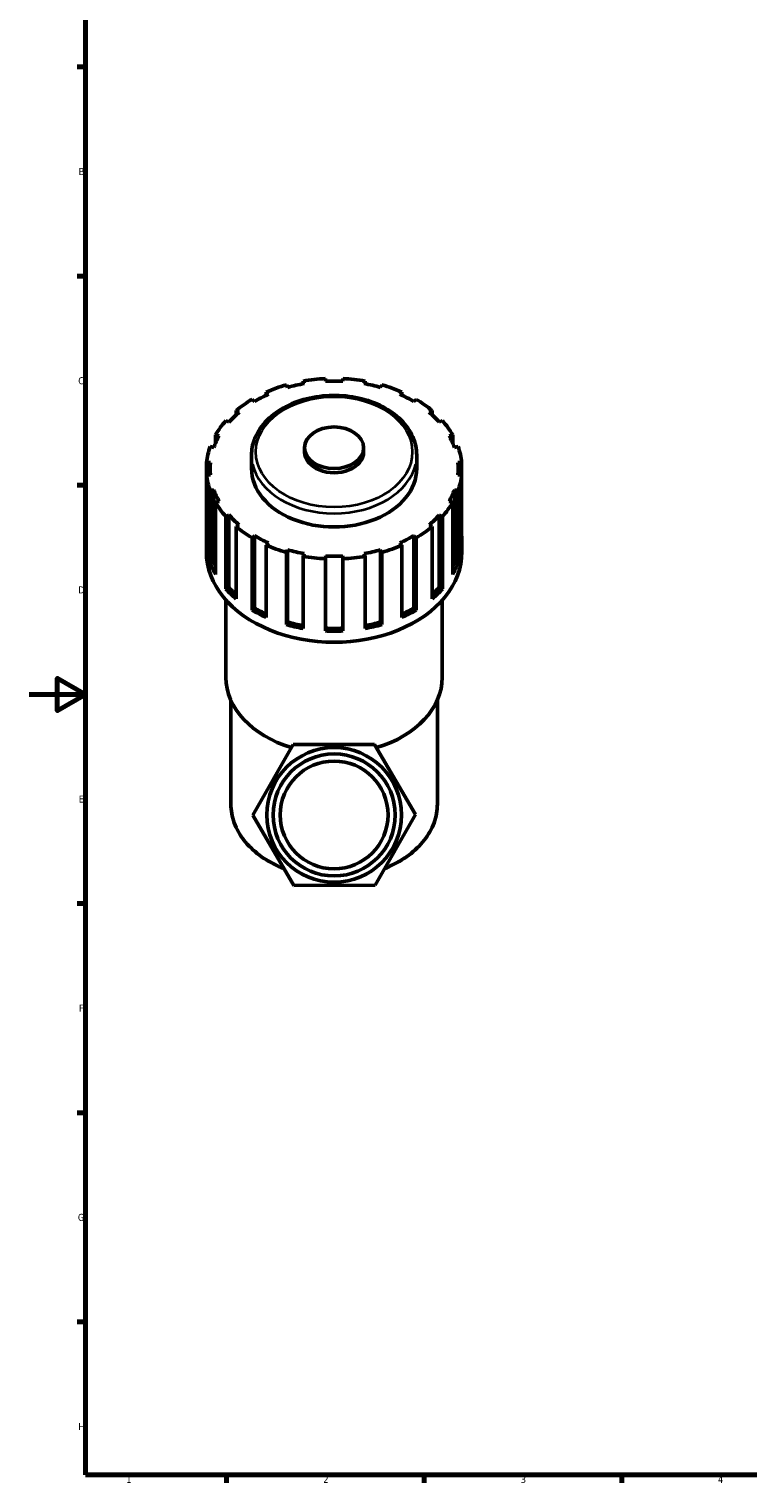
# Model space of a CAD drawing. Header units: millimetres. Extents: x 0 to 914, y 0 to 1066.
# Tile 1 of 6: x 0 to 255, y 17 to 533. Entities that reach past the tile are written whole.
import ezdxf

# ---------------------------------------------------------------- set-up
doc = ezdxf.new("R2010")
doc.units = ezdxf.units.MM
for name, color, linetype, lineweight in [('Border (ISO)', 7, 'Continuous', 70), ('Visible (ISO)', 7, 'Continuous', 50), ('Visible Narrow (ISO)', 7, 'Continuous', 35)]:
    doc.layers.add(name, color=color, linetype=linetype, lineweight=lineweight)
doc.styles.add('Note Text (ISO)', font='tahoma.ttf')

# ---------------------------------------------------------------- blocks, each defined once
blk = doc.blocks.new('Borders Default Border')
at = {"layer": 'Border (ISO)'}
for p, q in [((20, 519.75), (17.1, 519.75)), ((20, 445.5), (17.1, 445.5)), ((20, 371.25), (17.1, 371.25)), ((20, 222.75), (17.1, 222.75)), ((20, 148.5), (17.1, 148.5)), ((20, 74.25), (17.1, 74.25)), ((70.08, 20), (70.08, 17.1)), ((140.17, 20), (140.17, 17.1)), ((210.25, 20), (210.25, 17.1))]:
    blk.add_line(p, q, dxfattribs=at)
at = {"layer": 'Border (ISO)', "flags": 128}
for points in [[(20, 20), (20, 574), (821, 574), (821, 20), (20, 20)], [(0, 297), (20, 297), (10, 302.77), (10, 291.23), (20, 297)]]:
    blk.add_lwpolyline(points, dxfattribs=at)
at = {"layer": 'Border (ISO)', "color": 232, "true_color": 0xca0064, "char_height": 2.5, "attachment_point": 7, "style": 'Note Text (ISO)'}
for s, insert in [('B', (17.59, 481.38)), ('C', (17.43, 407.08)), ('D', (17.43, 332.88)), ('E', (17.64, 258.63)), ('F', (17.7, 184.38)), ('G', (17.31, 110.08)), ('H', (17.44, 35.88)), ('1', (34.48, 17.1)), ('2', (104.37, 17.1)), ('3', (174.43, 17.05)), ('4', (244.42, 17.1))]:
    blk.add_mtext(s, dxfattribs=dict(at, insert=insert))

msp = doc.modelspace()

# ---------------------------------------------------------------- linework, layer by layer
at = {"layer": 'Visible (ISO)'}
for p, q in [((97.195, 408.271), (97.616, 407.354)), ((97.195, 407.278), (97.195, 408.271)), ((105.124, 408.195), (105.124, 409.159)), ((111.324, 409.159), (111.324, 408.195)), ((118.831, 407.354), (119.253, 408.271)), ((119.253, 408.271), (119.253, 407.278)), ((84.145, 404.339), (84.947, 403.559)), ((84.145, 403.197), (84.145, 404.339)), ((91.719, 405.999), (91.298, 406.916)), ((125.149, 406.916), (124.728, 405.999)), ((131.501, 403.559), (132.302, 404.339)), ((132.302, 404.339), (132.302, 403.197)), ((73.453, 397.748), (74.556, 397.182)), ((73.453, 396.215), (73.453, 397.748)), ((79.931, 400.982), (79.129, 401.762)), ((137.318, 401.762), (136.516, 400.982)), ((141.891, 397.182), (142.994, 397.748)), ((142.994, 397.748), (142.994, 396.215)), ((70.911, 393.635), (69.808, 394.201)), ((146.639, 394.201), (145.536, 393.635)), ((66.164, 389.144), (67.461, 388.846)), ((66.164, 386.258), (66.164, 389.144)), ((148.987, 388.846), (150.283, 389.144)), ((150.283, 389.144), (150.283, 386.258)), ((65.545, 384.676), (64.248, 384.974)), ((78.929, 377.175), (78.929, 381.998)), ((97.761, 383.094), (97.761, 384.574)), ((118.686, 383.094), (118.686, 384.574)), ((137.519, 377.175), (137.519, 381.998)), ((152.199, 384.974), (150.902, 384.676)), ((62.992, 379.367), (64.356, 379.367)), ((62.992, 374.983), (62.992, 379.367)), ((64.246, 377.175), (64.246, 374.983)), ((152.092, 379.367), (153.455, 379.367)), ((152.201, 377.175), (152.201, 374.983)), ((153.455, 379.367), (153.455, 374.983)), ((64.356, 374.983), (62.992, 374.983)), ((62.992, 374.983), (62.992, 349.337)), ((153.455, 374.983), (152.092, 374.983)), ((153.455, 349.337), (153.455, 374.983)), ((64.248, 369.377), (65.545, 369.675)), ((64.248, 343.73), (64.248, 369.377)), ((65.545, 369.675), (65.545, 344.028)), ((150.902, 369.675), (150.902, 344.028)), ((150.902, 369.675), (152.199, 369.377)), ((152.199, 369.377), (152.199, 343.73)), ((67.461, 365.505), (66.164, 365.207)), ((66.164, 365.207), (66.164, 339.561)), ((150.283, 365.207), (148.987, 365.505)), ((150.283, 339.561), (150.283, 365.207)), ((69.808, 360.149), (70.911, 360.716)), ((69.808, 334.503), (69.808, 360.149)), ((70.911, 360.716), (70.911, 335.069)), ((74.556, 357.169), (73.453, 356.603)), ((73.453, 356.603), (73.453, 330.956)), ((142.994, 356.603), (141.891, 357.169)), ((142.994, 330.956), (142.994, 356.603)), ((145.536, 360.716), (145.536, 335.069)), ((145.536, 360.716), (146.639, 360.149)), ((146.639, 360.149), (146.639, 334.503)), ((62.886, 347.583), (62.886, 351.529)), ((79.129, 352.589), (79.931, 353.369)), ((79.129, 326.942), (79.129, 352.589)), ((79.931, 353.369), (79.931, 327.722)), ((136.516, 353.369), (136.516, 327.722)), ((136.516, 353.369), (137.318, 352.589)), ((137.318, 352.589), (137.318, 326.942)), ((153.561, 347.583), (153.561, 351.529)), ((84.947, 350.792), (84.145, 350.012)), ((84.145, 350.012), (84.145, 324.365)), ((91.298, 347.435), (91.719, 348.352)), ((91.298, 321.788), (91.298, 347.435)), ((91.719, 348.352), (91.719, 322.705)), ((97.616, 346.997), (97.195, 346.08)), ((97.195, 346.08), (97.195, 320.433)), ((105.124, 345.192), (105.124, 346.156)), ((111.324, 346.156), (111.324, 345.192)), ((119.253, 346.08), (118.831, 346.997)), ((119.253, 320.433), (119.253, 346.08)), ((124.728, 348.352), (124.728, 322.705)), ((124.728, 348.352), (125.149, 347.435)), ((125.149, 347.435), (125.149, 321.788)), ((132.302, 350.012), (131.501, 350.792)), ((132.302, 324.365), (132.302, 350.012)), ((64.248, 343.73), (65.545, 344.028)), ((105.124, 319.545), (105.124, 345.192)), ((111.324, 345.192), (111.324, 319.545)), ((150.902, 344.028), (152.199, 343.73)), ((69.808, 334.503), (70.911, 335.069)), ((69.861, 303.075), (69.861, 330.498)), ((145.536, 335.069), (146.639, 334.503)), ((146.586, 303.075), (146.586, 330.498)), ((79.129, 326.942), (79.931, 327.722)), ((136.516, 327.722), (137.318, 326.942)), ((91.298, 321.788), (91.719, 322.705)), ((124.728, 322.705), (125.149, 321.788)), ((71.605, 258.041), (71.605, 294.99)), ((144.842, 258.041), (144.842, 294.99)), ((79.356, 254.124), (93.695, 279.179)), ((93.695, 279.179), (122.562, 279.289)), ((122.562, 279.289), (137.091, 254.344)), ((93.885, 229.179), (79.356, 254.124)), ((137.091, 254.344), (122.753, 229.289)), ((122.753, 229.289), (93.885, 229.179))]:
    msp.add_line(p, q, dxfattribs=at)
for radius in [23.901, 21.651, 19.121]:
    msp.add_circle((108.224, 254.234), radius, dxfattribs=at)
for centre, major_axis, start_param, end_param in [((108.224, 377.175), (-45.338, 0), 4.7808184, 4.9581188), ((108.224, 377.175), (-43.977, 0), 4.6418397, 4.7829383), ((108.224, 377.175), (-45.338, 0), 4.4666592, 4.6439595), ((108.224, 377.175), (-43.977, 0), 5.2701582, 5.4112568), ((108.224, 377.175), (-45.338, 0), 5.0949777, 5.2722781), ((108.224, 377.175), (-43.977, 0), 4.9559989, 5.0970975), ((108.224, 377.175), (-43.977, 0), 4.3276804, 4.468779), ((108.224, 377.175), (-45.337, 0), 4.1524999, 4.3298003), ((108.224, 377.175), (-43.977, 0), 4.0135211, 4.1546198), ((108.224, 377.175), (-45.338, 0), 5.409137, 5.5864373), ((108.224, 377.175), (-45.338, 0), 3.8383406, 4.015641), ((108.224, 377.175), (-45.338, 0), 5.7232962, 5.9005966), ((108.224, 377.175), (-43.977, 0), 5.5843175, 5.7254161), ((108.224, 377.175), (-43.977, 0), 3.6993619, 3.8404605), ((108.224, 377.175), (45.337, 0), 0.3825887, 0.5598891), ((108.224, 377.175), (-43.977, 0), 5.8984767, 6.0395753), ((108.224, 377.175), (43.977, 0), 0.24361, 0.3847086), ((108.224, 377.175), (-45.337, 0), 6.0374555, 6.2147558), ((108.224, 383.094), (-10.463, 0), 0, 3.1415927), ((108.224, 377.175), (45.338, 0), 0.0684295, 0.2457298), ((108.224, 377.175), (-43.977, 0), 6.212636, 6.3537346), ((108.224, 377.175), (-29.295, 0), 0, 3.1415927), ((108.224, 377.175), (43.977, 0), 6.212636, 6.3537346), ((108.224, 377.175), (-45.338, 0), 0.0684295, 0.2457298), ((108.224, 377.175), (45.337, 0), 6.0374555, 6.2147558), ((108.224, 377.175), (-43.977, 0), 0.24361, 0.3847086), ((108.224, 377.175), (43.977, 0), 5.8984767, 6.0395753), ((108.224, 377.175), (-45.338, 0), 0.3825887, 0.5598891), ((108.224, 377.175), (45.338, 0), 5.7232962, 5.9005966), ((108.224, 377.175), (43.977, 0), 3.6993619, 3.8404605), ((108.224, 377.175), (45.338, 0), 3.8383406, 4.015641), ((108.224, 377.175), (45.337, 0), 5.409137, 5.5864373), ((108.224, 377.175), (43.977, 0), 5.5843175, 5.7254161), ((108.224, 351.529), (-45.338, 0), 6.2147558, 6.3516148), ((108.224, 377.175), (43.977, 0), 4.0135211, 4.1546198), ((108.224, 377.175), (43.977, 0), 5.2701582, 5.4112568), ((108.224, 351.529), (45.338, 0), 6.2147558, 6.3516148), ((108.224, 347.583), (-45.338, 0), 0, 3.1415927), ((108.224, 377.175), (45.338, 0), 4.1524999, 4.3298003), ((108.224, 377.175), (43.977, 0), 4.3276804, 4.468779), ((108.224, 377.175), (45.338, 0), 4.4666592, 4.6439595), ((108.224, 377.175), (43.977, 0), 4.6418397, 4.7829383), ((108.224, 377.175), (45.338, 0), 4.7808184, 4.9581188), ((108.224, 377.175), (43.977, 0), 4.9559989, 5.0970975), ((108.224, 377.175), (45.337, 0), 5.0949777, 5.2722781), ((108.224, 351.529), (-45.338, 0), 0.2457298, 0.3825887), ((108.224, 351.529), (-43.977, 0), 0.24361, 0.2964036), ((108.224, 351.529), (43.977, 0), 5.9867817, 6.0395753), ((108.224, 351.529), (45.337, 0), 5.9005966, 6.0374555), ((108.224, 351.529), (-45.338, 0), 0.5598891, 0.696748), ((108.224, 351.529), (43.977, 0), 3.6993619, 3.8005146), ((108.224, 351.529), (43.977, 0), 5.6242633, 5.7254161), ((108.224, 351.529), (-45.338, 0), 2.4448447, 2.5817036), ((108.224, 351.529), (-45.337, 0), 0.8740483, 1.0109073), ((108.224, 351.529), (43.977, 0), 4.0135211, 4.132994), ((108.224, 351.529), (43.977, 0), 5.2917839, 5.4112568), ((108.224, 351.529), (-45.337, 0), 2.1306854, 2.2675443), ((108.224, 351.529), (-45.338, 0), 1.1882076, 1.3250665), ((108.224, 351.529), (43.977, 0), 4.3276804, 4.4588949), ((108.224, 351.529), (43.977, 0), 4.6418397, 4.7829383), ((108.224, 351.529), (43.977, 0), 4.9658831, 5.0970975), ((108.224, 351.529), (-45.337, 0), 1.8165261, 1.9533851), ((108.224, 351.529), (-45.338, 0), 1.5023669, 1.6392258), ((108.224, 303.075), (-38.363, 0), 0, 1.1656488), ((108.224, 303.075), (38.362, 0), 5.1147396, 6.2831853)]:
    msp.add_ellipse(centre, major_axis=major_axis, ratio=0.7071068, start_param=start_param, end_param=end_param, dxfattribs=at)
msp.add_ellipse((108.224, 384.574), major_axis=(-10.463, 0), ratio=0.7071068, dxfattribs=at)
for points, knots in [([(137.519, 381.998), (137.519, 384.211), (137.036, 386.421), (135.163, 390.639), (133.754, 392.641), (130.129, 396.264), (127.889, 397.873), (122.811, 400.511), (119.967, 401.533), (113.978, 402.88), (110.834, 403.204), (104.564, 403.123), (101.438, 402.718), (95.514, 401.216), (92.717, 400.119), (87.737, 397.326), (85.554, 395.632), (82.06, 391.818), (80.738, 389.703), (79.264, 385.694), (78.929, 383.847), (78.929, 381.998)], [3.1415927, 3.1415927, 3.1415927, 3.1415927, 3.4459374, 3.4459374, 3.757208, 3.757208, 4.0787121, 4.0787121, 4.4043854, 4.4043854, 4.7305941, 4.7305941, 5.0567314, 5.0567314, 5.3829427, 5.3829427, 5.7084069, 5.7084069, 6.0288945, 6.0288945, 6.2831853, 6.2831853, 6.2831853, 6.2831853]), ([(71.605, 258.041), (71.605, 255.809), (72.005, 253.577), (73.571, 249.273), (74.735, 247.201), (77.738, 243.347), (79.576, 241.564), (83.803, 238.389), (86.192, 236.997), (89.314, 235.601), (89.856, 235.373), (90.405, 235.155)], [0, 0, 0, 0, 0.2517576, 0.2517576, 0.5035151, 0.5035151, 0.7552727, 0.7552727, 1.0070303, 1.0070303, 1.0588213, 1.0588213, 1.0588213, 1.0588213]), ([(126.129, 235.189), (126.648, 235.397), (127.161, 235.614), (130.255, 236.997), (132.644, 238.389), (136.871, 241.564), (138.709, 243.347), (141.712, 247.201), (142.876, 249.273), (144.442, 253.577), (144.842, 255.809), (144.842, 258.041)], [2.085499, 2.085499, 2.085499, 2.085499, 2.1345624, 2.1345624, 2.3863199, 2.3863199, 2.6380775, 2.6380775, 2.8898351, 2.8898351, 3.1415927, 3.1415927, 3.1415927, 3.1415927])]:
    msp.add_open_spline(points, degree=3, knots=knots, dxfattribs=at)
at = {"layer": 'Visible Narrow (ISO)'}
msp.add_ellipse((108.224, 383.094), major_axis=(-27.745, 0), ratio=0.7071068, dxfattribs=at)
for centre, major_axis, start_param, end_param in [((108.224, 381.998), (-29.295, 0), 0.1570796, 2.984513), ((108.224, 258.041), (-36.619, 0), 0.0528153, 1.0034908), ((108.224, 258.041), (36.619, 0), 5.2821479, 6.2304991)]:
    msp.add_ellipse(centre, major_axis=major_axis, ratio=0.7071068, start_param=start_param, end_param=end_param, dxfattribs=at)

# ---------------------------------------------------------------- block references
msp.add_blockref('Borders Default Border', (0, 0))

doc.saveas('drawing.dxf')
